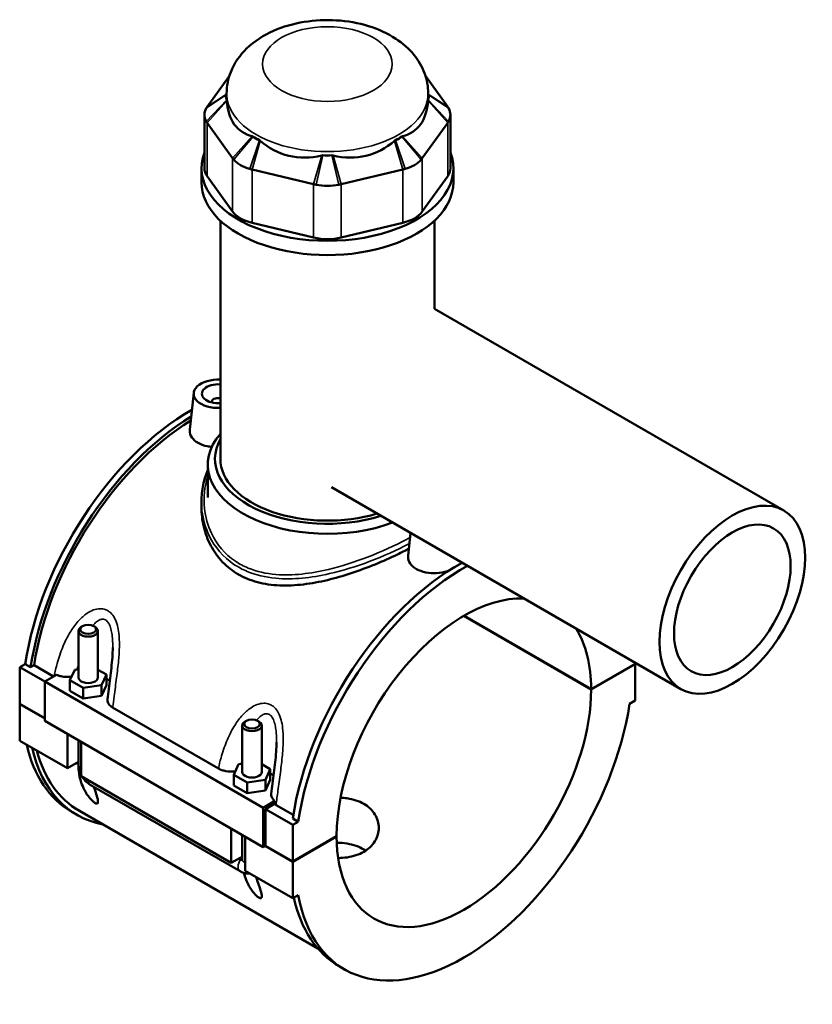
# Model space of a CAD drawing. Header units: millimetres. Extents: x -277 to 997, y -139 to 1166.
# Tile 7 of 8: x -116 to 127, y 865 to 1166. Entities that reach past the tile are written whole.
import ezdxf

# ---------------------------------------------------------------- set-up
doc = ezdxf.new("R2010")
doc.units = ezdxf.units.MM
doc.layers.add('Visible (ANSI)', color=7, linetype='Continuous', lineweight=50)
doc.layers.add('Visible Narrow (ANSI)', color=7, linetype='Continuous', lineweight=35)

msp = doc.modelspace()

# ---------------------------------------------------------------- linework, layer by layer
at = {"layer": 'Visible (ANSI)'}
for p, q in [((-51.46, 1148.58), (-58.25, 1139.12)), ((15.26, 1139.12), (8.47, 1148.58)), ((-52.29, 1142.07), (-52.29, 1143.21)), ((9.31, 1142.07), (9.31, 1143.21)), ((-59.09, 1136.69), (-59.09, 1120.4)), ((16.1, 1136.69), (16.1, 1120.4)), ((-58.25, 1134.26), (-50.46, 1123.4)), ((7.47, 1123.4), (15.26, 1134.26)), ((-59.99, 1116.06), (-59.99, 1120.4)), ((-44.51, 1119.96), (-25.7, 1115.46)), ((-17.29, 1115.46), (1.52, 1119.96)), ((17.01, 1116.06), (17.01, 1120.4)), ((-50.46, 1107.11), (-58.25, 1117.97)), ((15.26, 1117.97), (7.47, 1107.11)), ((-54.22, 1031.55), (-54.22, 1104.35)), ((11.23, 1077.41), (11.23, 1104.35)), ((-25.7, 1099.18), (-44.51, 1103.67)), ((1.52, 1103.67), (-17.29, 1099.18)), ((11.21, 1077.42), (118, 1015.76)), ((-62.36, 1051.7), (-63.56, 1040.53)), ((-56.87, 1048.99), (-56.87, 1048.79)), ((-58.07, 1019.69), (-58.07, 1029.76)), ((-20.29, 1022.86), (86.5, 961.2)), ((-59.99, 1018.55), (-59.99, 1016.75)), ((3.93, 1008.87), (3.2, 1001.99)), ((59.12, 961.09), (20.19, 983.56)), ((20.26, 983.6), (59.12, 961.17)), ((-97.61, 978.94), (-97.61, 964.76)), ((-96.31, 980.41), (-96.73, 980.17)), ((-92.91, 980.41), (-92.49, 980.17)), ((-91.61, 978.94), (-91.61, 964.76)), ((59.12, 961.17), (72.55, 968.93)), ((72.55, 968.93), (72.55, 969.26)), ((-115.54, 967.87), (-113.86, 968.84)), ((-115.54, 967.87), (-107.9, 963.46)), ((-115.54, 956.68), (-115.54, 967.87)), ((-112.19, 967.87), (-113.86, 968.84)), ((-111.16, 968.47), (-112.19, 967.87)), ((-105.19, 965.02), (-111.16, 968.47)), ((-100.19, 963.9), (-98.69, 967.12)), ((-98.69, 967.12), (-97.61, 967.29)), ((-91.61, 967.11), (-89.03, 965.63)), ((72.55, 968.85), (59.12, 961.09)), ((72.48, 968.89), (72.55, 968.85)), ((72.55, 957.66), (72.55, 968.85)), ((-104.3, 965.54), (-107.9, 963.46)), ((-107.9, 963.46), (-41.15, 924.92)), ((-107.9, 963.46), (-107.9, 951.46)), ((-100.19, 960.64), (-100.19, 963.9)), ((-96.1, 961.54), (-100.19, 963.9)), ((-89.03, 965.63), (-90.53, 962.41)), ((-89.03, 962.36), (-89.03, 965.63)), ((-100.19, 960.64), (-96.1, 958.28)), ((-90.53, 962.41), (-96.1, 961.54)), ((-96.1, 958.28), (-96.1, 961.54)), ((-90.53, 959.14), (-90.53, 962.41)), ((-90.53, 959.14), (-89.03, 962.36)), ((-96.1, 958.28), (-90.53, 959.14)), ((70.87, 956.69), (72.55, 957.66)), ((-115.54, 956.68), (-107.9, 952.27)), ((-115.54, 956.6), (-115.47, 956.64)), ((-115.54, 945.41), (-115.54, 956.6)), ((-107.9, 952.19), (-115.54, 956.6)), ((-87.13, 955.58), (-54.8, 936.91)), ((-107.9, 951.46), (-41.15, 912.92)), ((-46.24, 951.51), (-46.67, 951.26)), ((-42.85, 951.51), (-42.43, 951.26)), ((-47.55, 935.86), (-47.55, 950.04)), ((-41.55, 935.86), (-41.55, 950.04)), ((-115.54, 945.41), (-100.97, 937)), ((-100.97, 937), (-100.97, 947.45)), ((-97.61, 945.51), (-97.61, 938.23)), ((-96.73, 945), (-96.73, 934.55)), ((-97.61, 938.95), (-98.26, 938.57)), ((-98.26, 938.57), (-100.97, 937)), ((-98.26, 938.57), (-97.61, 938.19)), ((-50.12, 935), (-48.63, 938.22)), ((-48.63, 938.22), (-47.55, 938.38)), ((-41.55, 938.21), (-38.97, 936.72)), ((-38.97, 936.72), (-40.46, 933.5)), ((-38.97, 933.46), (-38.97, 936.72)), ((-96.73, 934.55), (-50.91, 908.1)), ((-50.12, 931.73), (-50.12, 935)), ((-46.04, 932.64), (-50.12, 935)), ((-40.46, 933.5), (-46.04, 932.64)), ((-40.46, 930.24), (-40.46, 933.5)), ((-40.46, 930.24), (-38.97, 933.46)), ((-93.99, 931.96), (-48.17, 905.5)), ((-50.12, 931.73), (-46.04, 929.37)), ((-46.04, 929.37), (-46.04, 932.64)), ((-46.04, 929.37), (-40.46, 930.24)), ((-41.15, 924.92), (-37.55, 927)), ((-97.3, 923.97), (-24.38, 881.87)), ((-41.15, 912.92), (-41.15, 924.92)), ((-37.69, 926.1), (-40.45, 924.51)), ((-40.45, 924.51), (-32.1, 919.69)), ((-40.45, 924.51), (-40.45, 913.32)), ((-31.92, 922.72), (-37.17, 925.75)), ((-98.01, 922.73), (-99.68, 923.69)), ((-30.42, 920.66), (-32.09, 921.63)), ((-50.91, 908.1), (-50.91, 918.55)), ((-30.42, 920.66), (-32.1, 919.69)), ((-32.1, 919.69), (-32.1, 908.51)), ((-47.55, 909.32), (-47.55, 916.61)), ((-46.67, 916.1), (-46.67, 905.65)), ((-32.1, 908.51), (-18.67, 916.26)), ((-18.67, 916.18), (-32.1, 908.43)), ((-18.74, 916.22), (-18.67, 916.18)), ((-40.45, 913.32), (-41.15, 912.92)), ((-32.1, 908.43), (-40.52, 913.28)), ((-40.45, 913.32), (-32.1, 908.51)), ((-48.2, 909.66), (-50.91, 908.1)), ((-48.64, 909.41), (-48.09, 909.1)), ((-47.55, 910.04), (-48.2, 909.66)), ((-48.2, 909.66), (-47.55, 909.29)), ((-32.1, 908.43), (-32.1, 897.24)), ((-46.67, 905.65), (-32.1, 897.24)), ((-32.1, 897.24), (-30.42, 898.21)), ((-16.24, 875.52), (-17.91, 876.48))]:
    msp.add_line(p, q, dxfattribs=at)
for centre, major_axis, ratio, start_param, end_param in [((-48.09, 1142.07), (-4.4, 0), 0.57735, 5.985372, 6.604384), ((-21.49, 1142.07), (-30.8, 0), 0.57735, 0, 0.045116), ((-21.49, 1165.73), (26.68, 33.82), 0.45491, 2.674561, 3.34806), ((-21.49, 1165.73), (26.68, -33.82), 0.45491, 6.076718, 6.750217), ((5.1, 1142.07), (4.4, 0), 0.57735, 5.961987, 6.580998), ((-21.49, 1142.07), (30.8, 0), 0.57735, 6.238069, 6.283185), ((-48.09, 1136.69), (-11, 0), 0.57735, 5.961987, 6.604384), ((5.1, 1136.69), (11, 0), 0.57735, 5.961987, 6.604384), ((-40.3, 1131.22), (-4.4, 0), 0.57735, 0.464199, 1.106597), ((-21.49, 1142.07), (30.8, 0), 0.57735, 3.881875, 3.972107), ((-21.49, 1165.73), (-13.24, -41.17), 0.675461, 5.998116, 6.671615), ((-21.49, 1165.73), (13.24, -41.17), 0.675461, 5.894756, 6.568255), ((-2.69, 1131.22), (-4.4, 0), 0.57735, 2.034996, 2.677393), ((-21.49, 1142.07), (30.8, 0), 0.57735, 5.452671, 5.542903), ((-21.49, 1120.4), (-38.5, 0), 0.57735, 6.065775, 9.642188), ((-40.3, 1125.83), (11, 0), 0.57735, 3.605792, 4.24819), ((-21.49, 1126.72), (-4.4, 0), 0.57735, 1.249598, 1.891995), ((-21.49, 1142.07), (30.8, 0), 0.57735, 4.667273, 4.757505), ((-2.69, 1125.83), (11, 0), 0.57735, 5.176588, 5.818986), ((-48.09, 1120.4), (-11, 0), 0.57735, 0, 0.392699), ((5.1, 1120.4), (11, 0), 0.57735, 5.890486, 6.283185), ((-21.49, 1116.06), (-38.5, 0), 0.57735, 0, 3.141593), ((-21.49, 1121.33), (11, 0), 0.57735, 4.39119, 5.033588), ((-40.3, 1109.54), (-11, 0), 0.57735, 0.392699, 1.178097), ((-2.69, 1109.54), (-11, 0), 0.57735, 1.963495, 2.748894), ((-21.49, 1105.04), (-11, 0), 0.57735, 1.178097, 1.963495), ((-54.87, 1051.44), (-7.5, 0), 0.57735, 4.625555, 7.940816), ((-54.87, 1051.44), (-5, 0), 0.57735, 4.581931, 7.984439), ((-54.87, 1048.99), (-2, 0), 0.57735, 4.381145, 6.460896), ((-63.21, 986.85), (-36.47, -63.16), 0.57735, 3.921026, 5.308115), ((-61.55, 985.89), (36.47, 63.16), 0.57735, 0.816135, 2.166522), ((-61.55, 985.89), (-35.75, -61.92), 0.57735, 3.961, 5.304274), ((-21.49, 1029.76), (-36.57, 0), 0.57735, 5.820231, 8.430126), ((-21.49, 1031.55), (-34.37, 0), 0.57735, 5.972094, 8.350348), ((-21.49, 1031.55), (-32.72, 0), 0.57735, 0, 2.052135), ((18.56, 939.64), (36.47, 63.16), 0.57735, 0.764301, 2.166522), ((20.22, 938.68), (-36.47, -63.16), 0.57735, 3.905894, 5.308115), ((20.22, 938.68), (27.5, 47.63), 0.57735, 0.293647, 2.355285), ((-94.61, 978.94), (3, 0), 0.57735, 2.356194, 7.068583), ((20.22, 938.68), (27.5, 47.63), 0.57735, 5.498696, 5.989538), ((-94.61, 964.76), (-3, 0), 0.57735, 0, 3.141593), ((-94.61, 961.5), (7.5, 0), 0.57735, 0.497207, 0.732403), ((20.22, 938.68), (-27.5, -47.63), 0.57735, 5.498696, 8.638471), ((20.22, 938.68), (-36.47, -63.16), 0.57735, 5.687459, 8.449708), ((-44.55, 950.04), (3, 0), 0.57735, 2.356194, 7.068583), ((-63.21, 986.85), (-36.47, -63.16), 0.57735, 5.729889, 6.283185), ((-61.55, 985.89), (-36.47, -63.16), 0.57735, 5.729889, 6.48154), ((-61.55, 985.89), (-35.75, -61.92), 0.57735, 5.763173, 6.283185), ((-94.61, 938.23), (-3, 0), 0.57735, 0, 0.021016), ((-44.55, 935.86), (-3, 0), 0.57735, 0, 3.141593), ((-44.55, 932.59), (7.5, 0), 0.57735, 0.497207, 0.732403), ((-44.55, 909.32), (-3, 0), 0.57735, 0, 0.021016), ((18.56, 939.64), (-36.47, -63.16), 0.57735, 5.720521, 6.283185)]:
    msp.add_ellipse(centre, major_axis=major_axis, ratio=ratio, start_param=start_param, end_param=end_param, dxfattribs=at)
for centre, major_axis in [((102.25, 988.48), (15.75, 27.28)), ((102.25, 988.48), (12.6, 21.82)), ((-94.61, 979.43), (-2.4, 0)), ((-44.55, 950.53), (-2.4, 0))]:
    msp.add_ellipse(centre, major_axis=major_axis, ratio=0.57735, dxfattribs=at)
for points, knots in [([(9.31, 1143.21), (9.31, 1145.33), (8.91, 1147.45), (7.43, 1151.48), (6.3, 1153.35), (3.37, 1156.98), (1.46, 1158.61), (-3.17, 1161.65), (-5.98, 1162.9), (-12.08, 1164.78), (-15.38, 1165.35), (-22.01, 1165.76), (-25.34, 1165.6), (-31.84, 1164.55), (-35.01, 1163.66), (-40.96, 1161.03), (-43.76, 1159.29), (-48.18, 1154.99), (-49.94, 1152.59), (-51.84, 1147.71), (-52.29, 1145.47), (-52.29, 1143.21)], [5.497787, 5.497787, 5.497787, 5.497787, 5.706912, 5.706912, 5.934618, 5.934618, 6.218708, 6.218708, 6.578262, 6.578262, 6.962446, 6.962446, 7.341191, 7.341191, 7.722154, 7.722154, 8.103524, 8.103524, 8.417328, 8.417328, 8.63938, 8.63938, 8.63938, 8.63938]), ([(-58.25, 1139.12), (-58.3, 1139.05), (-58.35, 1138.98), (-58.44, 1138.83), (-58.48, 1138.76), (-58.53, 1138.69)], [-0.39269908, -0.39269908, -0.39269908, -0.39269908, -0.35694891, -0.35694891, -0.32119874, -0.32119874, -0.32119874, -0.32119874]), ([(15.54, 1138.69), (15.49, 1138.76), (15.45, 1138.83), (15.36, 1138.98), (15.31, 1139.05), (15.26, 1139.12)], [0.32119874, 0.32119874, 0.32119874, 0.32119874, 0.35694891, 0.35694891, 0.39269908, 0.39269908, 0.39269908, 0.39269908]), ([(-58.53, 1134.68), (-58.48, 1134.61), (-58.44, 1134.54), (-58.35, 1134.4), (-58.3, 1134.33), (-58.25, 1134.26)], [0.32119874, 0.32119874, 0.32119874, 0.32119874, 0.35694891, 0.35694891, 0.39269908, 0.39269908, 0.39269908, 0.39269908]), ([(15.26, 1134.26), (15.31, 1134.33), (15.36, 1134.4), (15.45, 1134.54), (15.49, 1134.61), (15.54, 1134.68)], [-0.39269908, -0.39269908, -0.39269908, -0.39269908, -0.35694891, -0.35694891, -0.32119874, -0.32119874, -0.32119874, -0.32119874]), ([(-50.46, 1123.4), (-50.41, 1123.33), (-50.36, 1123.26), (-50.25, 1123.12), (-50.19, 1123.05), (-50.14, 1122.99)], [-0.39269908, -0.39269908, -0.39269908, -0.39269908, -0.35694891, -0.35694891, -0.32119874, -0.32119874, -0.32119874, -0.32119874]), ([(7.15, 1122.99), (7.2, 1123.05), (7.26, 1123.12), (7.37, 1123.26), (7.42, 1123.33), (7.47, 1123.4)], [0.32119874, 0.32119874, 0.32119874, 0.32119874, 0.35694891, 0.35694891, 0.39269908, 0.39269908, 0.39269908, 0.39269908]), ([(-45.22, 1120.15), (-45.11, 1120.12), (-44.99, 1120.08), (-44.75, 1120.02), (-44.63, 1119.99), (-44.51, 1119.96)], [0.32119874, 0.32119874, 0.32119874, 0.32119874, 0.35694891, 0.35694891, 0.39269908, 0.39269908, 0.39269908, 0.39269908]), ([(1.52, 1119.96), (1.64, 1119.99), (1.76, 1120.02), (2, 1120.08), (2.12, 1120.12), (2.23, 1120.15)], [-0.39269908, -0.39269908, -0.39269908, -0.39269908, -0.35694891, -0.35694891, -0.32119874, -0.32119874, -0.32119874, -0.32119874]), ([(-25.7, 1115.46), (-25.58, 1115.44), (-25.46, 1115.41), (-25.22, 1115.35), (-25.09, 1115.33), (-24.97, 1115.31)], [-0.39269908, -0.39269908, -0.39269908, -0.39269908, -0.35694891, -0.35694891, -0.32119874, -0.32119874, -0.32119874, -0.32119874]), ([(-18.02, 1115.31), (-17.9, 1115.33), (-17.77, 1115.35), (-17.53, 1115.41), (-17.41, 1115.44), (-17.29, 1115.46)], [0.32119874, 0.32119874, 0.32119874, 0.32119874, 0.35694891, 0.35694891, 0.39269908, 0.39269908, 0.39269908, 0.39269908]), ([(-56.83, 1035.2), (-57.3, 1035.24), (-57.77, 1035.3), (-59.29, 1035.6), (-60.27, 1035.97), (-61.82, 1036.86), (-62.48, 1037.45), (-63.37, 1038.77), (-63.58, 1039.5), (-63.57, 1040.3), (-63.57, 1040.42), (-63.55, 1040.53)], [2.160659, 2.160659, 2.160659, 2.160659, 2.297472, 2.297472, 2.625916, 2.625916, 2.95436, 2.95436, 3.282804, 3.282804, 3.337131, 3.337131, 3.337131, 3.337131]), ([(-59.99, 1018.55), (-59.99, 1019.4), (-59.95, 1020.25), (-59.78, 1021.93), (-59.65, 1022.76), (-59.31, 1024.39), (-59.1, 1025.18), (-58.63, 1026.68), (-58.36, 1027.38), (-58.07, 1028.07)], [26.686704, 26.686704, 26.686704, 26.686704, 26.999645, 26.999645, 27.309349, 27.309349, 27.613191, 27.613191, 27.889008, 27.889008, 27.889008, 27.889008]), ([(3.43, 1004.14), (2.31, 1003.54), (1.12, 1002.94), (-2.24, 1001.3), (-4.53, 1000.27), (-9.28, 998.32), (-11.74, 997.41), (-16.66, 995.79), (-19.12, 995.08), (-23.88, 993.95), (-26.34, 993.49), (-31.26, 992.89), (-33.72, 992.77), (-38.45, 992.96), (-40.74, 993.29), (-44.99, 994.42), (-46.96, 995.23), (-50.47, 997.25), (-52.1, 998.52), (-54.94, 1001.48), (-56.15, 1003.18), (-58.09, 1006.84), (-58.82, 1008.8), (-59.77, 1012.79), (-59.99, 1014.8), (-59.99, 1016.75)], [6.252018, 6.252018, 6.252018, 6.252018, 6.683388, 6.683388, 7.424716, 7.424716, 8.166045, 8.166045, 8.907373, 8.907373, 9.65156, 9.65156, 10.395746, 10.395746, 11.139933, 11.139933, 11.884119, 11.884119, 12.628306, 12.628306, 13.372493, 13.372493, 14.116679, 14.116679, 14.860866, 14.860866, 14.860866, 14.860866]), ([(15.34, 997.21), (15.29, 997.2), (15.24, 997.19), (14.13, 996.88), (12.96, 996.69), (10.78, 996.57), (9.61, 996.64), (7.46, 997.06), (6.48, 997.43), (5.71, 997.87), (4.93, 998.32), (4.27, 998.91), (3.38, 1000.23), (3.17, 1000.97), (3.18, 1001.76), (3.18, 1001.88), (3.2, 1001.99)], [4.252304, 4.252304, 4.252304, 4.252304, 4.266909, 4.266909, 4.594944, 4.594944, 4.923388, 4.923388, 5.251832, 5.251832, 5.251832, 5.580276, 5.580276, 5.90872, 5.90872, 5.963047, 5.963047, 5.963047, 5.963047]), ([(-87.11, 973.92), (-87.11, 972.94), (-87.15, 971.91), (-87.3, 969.83), (-87.4, 968.77), (-87.63, 966.64), (-87.76, 965.57), (-88.04, 963.42), (-88.18, 962.34), (-88.45, 960.2), (-88.59, 959.13), (-88.72, 958.06)], [4.842003, 4.842003, 4.842003, 4.842003, 5.185771, 5.185771, 5.529539, 5.529539, 5.873307, 5.873307, 6.217075, 6.217075, 6.560844, 6.560844, 6.560844, 6.560844]), ([(-104.3, 965.54), (-104.11, 965.45), (-103.91, 965.37), (-103.34, 965.19), (-102.96, 965.1), (-101.86, 964.9), (-101.11, 964.86), (-100.14, 964.92), (-99.91, 964.95), (-99.69, 964.97)], [-0.6484773, -0.6484773, -0.6484773, -0.6484773, -0.5757058, -0.5757058, -0.452537, -0.452537, -0.2287038, -0.2287038, -0.1601112, -0.1601112, -0.1601112, -0.1601112]), ([(-88.72, 958.06), (-88.73, 957.97), (-88.73, 957.88), (-88.72, 957.37), (-88.57, 956.96), (-88.02, 956.2), (-87.63, 955.86), (-87.13, 955.58)], [-0.4739926, -0.4739926, -0.4739926, -0.4739926, -0.4260435, -0.4260435, -0.2110445, -0.2110445, 0, 0, 0, 0]), ([(-37.05, 945.01), (-37.05, 944.03), (-37.09, 943.01), (-37.24, 940.93), (-37.34, 939.87), (-37.57, 937.74), (-37.7, 936.66), (-37.97, 934.51), (-38.11, 933.44), (-38.39, 931.29), (-38.53, 930.22), (-38.65, 929.16)], [4.842003, 4.842003, 4.842003, 4.842003, 5.185771, 5.185771, 5.529539, 5.529539, 5.873307, 5.873307, 6.217075, 6.217075, 6.560844, 6.560844, 6.560844, 6.560844]), ([(-92.87, 931.31), (-92.74, 930.92), (-92.61, 930.54), (-92.24, 929.45), (-91.99, 928.68), (-91.73, 927.68), (-91.67, 927.37), (-91.6, 926.82), (-91.6, 926.58), (-91.7, 926.3), (-91.78, 926.21), (-91.97, 926.18), (-92.05, 926.18), (-92.25, 926.24), (-92.36, 926.28), (-92.62, 926.43), (-92.76, 926.53), (-93.03, 926.75), (-93.17, 926.87), (-93.58, 927.25), (-93.84, 927.54), (-94.41, 928.21), (-94.7, 928.61), (-95.25, 929.43), (-95.49, 929.85), (-96.15, 931.08), (-96.48, 931.9), (-97.11, 933.77), (-97.38, 934.99), (-97.58, 936.88), (-97.62, 937.55), (-97.61, 938.19)], [1.216511, 1.216511, 1.216511, 1.216511, 1.38035, 1.38035, 1.721593, 1.721593, 1.892214, 1.892214, 2.062836, 2.062836, 2.173445, 2.173445, 2.228749, 2.228749, 2.284054, 2.284054, 2.339358, 2.339358, 2.394663, 2.394663, 2.505272, 2.505272, 2.675893, 2.675893, 2.846515, 2.846515, 3.187758, 3.187758, 3.71073, 3.71073, 3.999645, 3.999645, 3.999645, 3.999645]), ([(-97.61, 938.16), (-97.6, 937.66), (-97.53, 937.17), (-97.3, 936.22), (-97.14, 935.75), (-96.87, 935.16), (-96.8, 935.03), (-96.73, 934.9)], [1.5844048, 1.5844048, 1.5844048, 1.5844048, 1.8849556, 1.8849556, 2.1991149, 2.1991149, 2.2930913, 2.2930913, 2.2930913, 2.2930913]), ([(-54.8, 936.91), (-54.48, 936.73), (-54.13, 936.57), (-53.35, 936.3), (-52.94, 936.2), (-51.79, 936), (-51.04, 935.96), (-50.07, 936.02), (-49.85, 936.04), (-49.63, 936.07)], [-0.7231392, -0.7231392, -0.7231392, -0.7231392, -0.5878857, -0.5878857, -0.452537, -0.452537, -0.2287038, -0.2287038, -0.1601112, -0.1601112, -0.1601112, -0.1601112]), ([(-96.43, 934.38), (-96.35, 934.26), (-96.27, 934.13), (-95.9, 933.61), (-95.58, 933.23), (-94.85, 932.53), (-94.45, 932.22), (-93.99, 931.96)], [2.4192976, 2.4192976, 2.4192976, 2.4192976, 2.5132741, 2.5132741, 2.8274334, 2.8274334, 3.1415927, 3.1415927, 3.1415927, 3.1415927]), ([(-38.65, 929.16), (-38.66, 929.11), (-38.66, 929.07), (-38.69, 928.61), (-38.57, 928.2), (-38.14, 927.52), (-37.88, 927.24), (-37.55, 927)], [-0.4497309, -0.4497309, -0.4497309, -0.4497309, -0.426968, -0.426968, -0.2113638, -0.2113638, -0.0503306, -0.0503306, -0.0503306, -0.0503306]), ([(-17.47, 927.99), (-16.8, 927.96), (-16.15, 927.9), (-14.54, 927.67), (-13.62, 927.45), (-11.9, 926.88), (-11.11, 926.53), (-10.41, 926.12)], [8.7169103, 8.7169103, 8.7169103, 8.7169103, 8.9131811, 8.9131811, 9.2103253, 9.2103253, 9.5074696, 9.5074696, 9.5074696, 9.5074696]), ([(-10.41, 926.12), (-9.71, 925.72), (-9.05, 925.24), (-7.9, 924.15), (-7.4, 923.54), (-6.6, 922.25), (-6.3, 921.56), (-5.91, 920.17), (-5.81, 919.46), (-5.81, 918.1), (-5.91, 917.39), (-6.3, 916), (-6.6, 915.31), (-7.4, 914.03), (-7.9, 913.42), (-9.05, 912.34), (-9.71, 911.86), (-11.11, 911.05), (-11.9, 910.69), (-13.62, 910.12), (-14.54, 909.9), (-16.38, 909.63), (-17.29, 909.56), (-18.2, 909.55)], [0, 0, 0, 0, 0.297144, 0.297144, 0.594288, 0.594288, 0.891433, 0.891433, 1.188577, 1.188577, 1.485649, 1.485649, 1.782722, 1.782722, 2.079795, 2.079795, 2.376867, 2.376867, 2.67394, 2.67394, 2.971013, 2.971013, 3.239367, 3.239367, 3.239367, 3.239367]), ([(-10.41, 912.21), (-11.11, 912.61), (-11.89, 912.97), (-13.61, 913.56), (-14.54, 913.8), (-16.47, 914.12), (-17.48, 914.22), (-18.53, 914.24), (-18.58, 914.25), (-18.63, 914.25)], [0, 0, 0, 0, 0.2963736, 0.2963736, 0.5927473, 0.5927473, 0.8891209, 0.8891209, 0.9029589, 0.9029589, 0.9029589, 0.9029589]), ([(-48.09, 909.1), (-48.01, 909.05), (-47.93, 909.02), (-47.78, 908.99), (-47.72, 909), (-47.63, 909.05), (-47.6, 909.08), (-47.56, 909.17), (-47.55, 909.22), (-47.55, 909.29)], [0, 0, 0, 0, 0.0353577, 0.0353577, 0.0721371, 0.0721371, 0.101011, 0.101011, 0.1318024, 0.1318024, 0.1318024, 0.1318024]), ([(-48.17, 905.5), (-47.71, 905.24), (-47.2, 905.02), (-46.19, 904.82), (-45.73, 904.78), (-45.26, 904.84)], [3.1415927, 3.1415927, 3.1415927, 3.1415927, 3.4557519, 3.4557519, 3.6781723, 3.6781723, 3.6781723, 3.6781723]), ([(-43.25, 903.68), (-42.95, 902.82), (-42.67, 902.01), (-42.18, 900.54), (-41.93, 899.78), (-41.67, 898.77), (-41.6, 898.46), (-41.54, 897.92), (-41.53, 897.68), (-41.64, 897.4), (-41.71, 897.31), (-41.91, 897.27), (-41.99, 897.28), (-42.18, 897.33), (-42.29, 897.38), (-42.56, 897.53), (-42.69, 897.63), (-42.97, 897.84), (-43.11, 897.96), (-43.52, 898.35), (-43.78, 898.64), (-44.34, 899.3), (-44.64, 899.71), (-45.18, 900.53), (-45.43, 900.94), (-46.08, 902.18), (-46.42, 902.99), (-46.81, 904.15), (-46.93, 904.58), (-47.04, 905.01)], [1.046604, 1.046604, 1.046604, 1.046604, 1.38035, 1.38035, 1.721593, 1.721593, 1.892214, 1.892214, 2.062836, 2.062836, 2.173445, 2.173445, 2.228749, 2.228749, 2.284054, 2.284054, 2.339358, 2.339358, 2.394663, 2.394663, 2.505272, 2.505272, 2.675893, 2.675893, 2.846515, 2.846515, 3.187758, 3.187758, 3.379123, 3.379123, 3.379123, 3.379123])]:
    msp.add_open_spline(points, degree=3, knots=knots, dxfattribs=at)
for points in [[(-52.26, 1141.27), (-52.26, 1141.18), (-52.25, 1141.09), (-52.25, 1141)], [(9.26, 1141), (9.26, 1141.09), (9.27, 1141.18), (9.27, 1141.27)], [(-44.46, 1130.14), (-44.38, 1130.12), (-44.31, 1130.1), (-44.23, 1130.08)], [(-42.27, 1128.95), (-42.19, 1128.88), (-42.1, 1128.81), (-42.02, 1128.73)], [(-0.97, 1128.73), (-0.89, 1128.81), (-0.8, 1128.88), (-0.72, 1128.95)], [(1.24, 1130.08), (1.32, 1130.1), (1.39, 1130.12), (1.47, 1130.14)], [(-23.22, 1124.24), (-23.11, 1124.26), (-23, 1124.29), (-22.88, 1124.31)], [(-20.11, 1124.31), (-19.99, 1124.29), (-19.88, 1124.26), (-19.77, 1124.24)], [(-37.55, 927), (-37.6, 926.7), (-37.65, 926.4), (-37.69, 926.1)], [(-37.17, 925.75), (-37.36, 925.86), (-37.54, 925.98), (-37.69, 926.1)], [(-9.8, 911.83), (-10, 911.96), (-10.2, 912.09), (-10.41, 912.21)]]:
    msp.add_open_spline(points, degree=3, dxfattribs=at)
at = {"layer": 'Visible Narrow (ANSI)'}
for p, q in [((-52.29, 1142.86), (-58.53, 1138.69)), ((-58.53, 1134.68), (-52.26, 1141.27)), ((-52.29, 1142.96), (-58.25, 1139.12)), ((-58.25, 1134.26), (-52.25, 1141)), ((9.26, 1141), (15.26, 1134.26)), ((9.27, 1141.27), (15.54, 1134.68)), ((15.26, 1139.12), (9.31, 1142.96)), ((15.54, 1138.69), (9.31, 1142.86)), ((-58.25, 1117.97), (-58.25, 1134.26)), ((15.26, 1134.26), (15.26, 1117.97)), ((-44.46, 1130.14), (-50.46, 1123.4)), ((-44.23, 1130.08), (-50.14, 1122.99)), ((-45.22, 1120.15), (-42.27, 1128.95)), ((-44.51, 1119.96), (-42.02, 1128.73)), ((-0.97, 1128.73), (1.52, 1119.96)), ((-0.72, 1128.95), (2.23, 1120.15)), ((7.15, 1122.99), (1.24, 1130.08)), ((7.47, 1123.4), (1.47, 1130.14)), ((-50.46, 1123.4), (-50.46, 1107.11)), ((-23.22, 1124.24), (-25.7, 1115.46)), ((-22.88, 1124.31), (-24.97, 1115.31)), ((-18.02, 1115.31), (-20.11, 1124.31)), ((-17.29, 1115.46), (-19.77, 1124.24)), ((7.47, 1107.11), (7.47, 1123.4)), ((-44.51, 1103.67), (-44.51, 1119.96)), ((1.52, 1119.96), (1.52, 1103.67)), ((-25.7, 1115.46), (-25.7, 1099.18)), ((-17.29, 1099.18), (-17.29, 1115.46))]:
    msp.add_line(p, q, dxfattribs=at)
msp.add_ellipse((-21.49, 1152.19), major_axis=(19.8, 0), ratio=0.57735, dxfattribs=at)
for centre, major_axis, start_param, end_param in [((-21.49, 1143.21), (-30.8, 0), 0, 3.141593), ((-94.61, 938.23), (-3, 0), 0.021016, 0.785398), ((-92.49, 934.55), (-1.5, -2.6), 5.497787, 6.283185), ((-46.67, 908.1), (-1.5, -2.6), 4.661023, 6.283185), ((-44.55, 909.32), (-3, 0), 0.021016, 0.785398)]:
    msp.add_ellipse(centre, major_axis=major_axis, ratio=0.57735, start_param=start_param, end_param=end_param, dxfattribs=at)
for points, knots in [([(3.79, 1007.55), (3.42, 1007.35), (3.03, 1007.14), (-0.9, 1005.03), (-4.97, 1003.16), (-13.11, 1000.03), (-17.14, 998.73), (-26.65, 996.47), (-32.15, 995.79), (-40.26, 996.46), (-43.13, 997.1), (-47.11, 998.76), (-48.42, 999.46), (-52.83, 1002.45), (-55.31, 1005.44), (-58.05, 1011.21), (-58.76, 1013.78), (-59.39, 1019.69), (-59.07, 1023.05), (-58.07, 1026.2)], [17.94556, 17.94556, 17.94556, 17.94556, 18.095438, 18.095438, 19.457534, 19.457534, 20.687136, 20.687136, 22.367591, 22.367591, 23.36813, 23.36813, 23.904323, 23.904323, 25.326086, 25.326086, 26.326744, 26.326744, 27.588484, 27.588484, 27.588484, 27.588484]), ([(-59.99, 1018.55), (-59.99, 1017.59), (-59.94, 1016.64), (-59.51, 1013.04), (-58.77, 1010.43), (-55.91, 1004.58), (-53.35, 1001.53), (-48.8, 998.47), (-47.46, 997.75), (-43.36, 996.03), (-40.41, 995.35), (-32.1, 994.57), (-26.48, 995.19), (-16.76, 997.39), (-12.64, 998.67), (-4.35, 1001.77), (-0.21, 1003.65), (3.45, 1005.6), (3.52, 1005.64), (3.59, 1005.67)], [-26.686704, -26.686704, -26.686704, -26.686704, -26.326744, -26.326744, -25.326086, -25.326086, -23.904323, -23.904323, -23.36813, -23.36813, -22.367591, -22.367591, -20.687136, -20.687136, -19.457534, -19.457534, -18.095438, -18.095438, -18.069614, -18.069614, -18.069614, -18.069614]), ([(-87.13, 955.58), (-86.99, 956.7), (-86.84, 957.84), (-86.44, 960.83), (-86.18, 962.7), (-85.7, 966.38), (-85.48, 968.19), (-85.18, 971.49), (-85.08, 972.99), (-85.05, 975.76), (-85.1, 977.04), (-85.35, 979.08), (-85.49, 979.87), (-85.9, 981.43), (-86.19, 982.2), (-86.89, 983.49), (-87.28, 984.03), (-88.02, 984.74), (-88.33, 984.97), (-88.66, 985.16), (-88.99, 985.35), (-89.33, 985.5), (-90.27, 985.75), (-90.88, 985.79), (-92.18, 985.66), (-92.87, 985.45), (-94.16, 984.87), (-94.75, 984.51), (-96.21, 983.45), (-97.02, 982.67), (-98.64, 980.82), (-99.42, 979.72), (-100.98, 977.14), (-101.72, 975.63), (-103.04, 972.44), (-103.61, 970.74), (-104.44, 967.74), (-104.75, 966.43), (-105.01, 965.13)], [-6.622375, -6.622375, -6.622375, -6.622375, -6.276699, -6.276699, -5.726011, -5.726011, -5.21112, -5.21112, -4.793245, -4.793245, -4.432786, -4.432786, -4.199353, -4.199353, -3.946276, -3.946276, -3.723252, -3.723252, -3.583862, -3.583862, -3.583862, -3.444472, -3.444472, -3.221448, -3.221448, -2.968372, -2.968372, -2.734939, -2.734939, -2.374479, -2.374479, -1.956605, -1.956605, -1.441714, -1.441714, -0.891026, -0.891026, -0.471581, -0.471581, -0.471581, -0.471581]), ([(-93.19, 980.55), (-93.15, 980.59), (-93.12, 980.64), (-92.76, 981.08), (-92.43, 981.44), (-91.7, 982.04), (-91.31, 982.28), (-90.58, 982.54), (-90.23, 982.58), (-89.7, 982.49), (-89.5, 982.41), (-89.31, 982.3), (-89.12, 982.2), (-88.94, 982.05), (-88.51, 981.58), (-88.27, 981.21), (-87.86, 980.29), (-87.68, 979.72), (-87.43, 978.55), (-87.33, 977.95), (-87.16, 976.37), (-87.12, 975.36), (-87.11, 974.2), (-87.11, 974.06), (-87.11, 973.92)], [2.709156, 2.709156, 2.709156, 2.709156, 2.734939, 2.734939, 2.968372, 2.968372, 3.221448, 3.221448, 3.444472, 3.444472, 3.583862, 3.583862, 3.583862, 3.723252, 3.723252, 3.946276, 3.946276, 4.199353, 4.199353, 4.432786, 4.432786, 4.793245, 4.793245, 4.842003, 4.842003, 4.842003, 4.842003]), ([(-37.17, 925.75), (-37.01, 927.18), (-36.82, 928.62), (-36.38, 931.93), (-36.12, 933.8), (-35.63, 937.48), (-35.41, 939.29), (-35.11, 942.59), (-35.02, 944.09), (-34.99, 946.86), (-35.04, 948.14), (-35.28, 950.18), (-35.42, 950.97), (-35.84, 952.53), (-36.13, 953.3), (-36.82, 954.59), (-37.22, 955.12), (-37.96, 955.83), (-38.27, 956.07), (-38.6, 956.26), (-38.92, 956.45), (-39.27, 956.59), (-40.21, 956.85), (-40.81, 956.89), (-42.11, 956.75), (-42.81, 956.55), (-44.09, 955.97), (-44.69, 955.61), (-46.14, 954.55), (-46.96, 953.77), (-48.58, 951.92), (-49.36, 950.82), (-50.92, 948.24), (-51.65, 946.73), (-52.98, 943.53), (-53.54, 941.84), (-54.31, 939.06), (-54.58, 937.99), (-54.8, 936.91)], [-6.716726, -6.716726, -6.716726, -6.716726, -6.276699, -6.276699, -5.726011, -5.726011, -5.211119, -5.211119, -4.793245, -4.793245, -4.432786, -4.432786, -4.199353, -4.199353, -3.946276, -3.946276, -3.723252, -3.723252, -3.583862, -3.583862, -3.583862, -3.444472, -3.444472, -3.221448, -3.221448, -2.968372, -2.968372, -2.734939, -2.734939, -2.374479, -2.374479, -1.956605, -1.956605, -1.441714, -1.441714, -0.891026, -0.891026, -0.545349, -0.545349, -0.545349, -0.545349]), ([(-43.12, 951.65), (-43.09, 951.69), (-43.05, 951.73), (-42.7, 952.18), (-42.36, 952.53), (-41.64, 953.14), (-41.25, 953.38), (-40.51, 953.64), (-40.17, 953.68), (-39.63, 953.58), (-39.43, 953.51), (-39.24, 953.4), (-39.05, 953.29), (-38.87, 953.15), (-38.44, 952.68), (-38.21, 952.31), (-37.8, 951.38), (-37.62, 950.82), (-37.36, 949.64), (-37.27, 949.04), (-37.1, 947.46), (-37.06, 946.46), (-37.05, 945.29), (-37.05, 945.15), (-37.05, 945.01)], [2.709156, 2.709156, 2.709156, 2.709156, 2.734939, 2.734939, 2.968372, 2.968372, 3.221448, 3.221448, 3.444472, 3.444472, 3.583862, 3.583862, 3.583862, 3.723252, 3.723252, 3.946276, 3.946276, 4.199353, 4.199353, 4.432786, 4.432786, 4.793245, 4.793245, 4.842003, 4.842003, 4.842003, 4.842003])]:
    msp.add_open_spline(points, degree=3, knots=knots, dxfattribs=at)
for points in [[(-97.9, 967.24), (-97.81, 967.77), (-97.71, 968.29), (-97.61, 968.81)], [(-47.83, 938.34), (-47.74, 938.86), (-47.65, 939.39), (-47.55, 939.91)]]:
    msp.add_open_spline(points, degree=3, dxfattribs=at)

doc.saveas('drawing.dxf')
